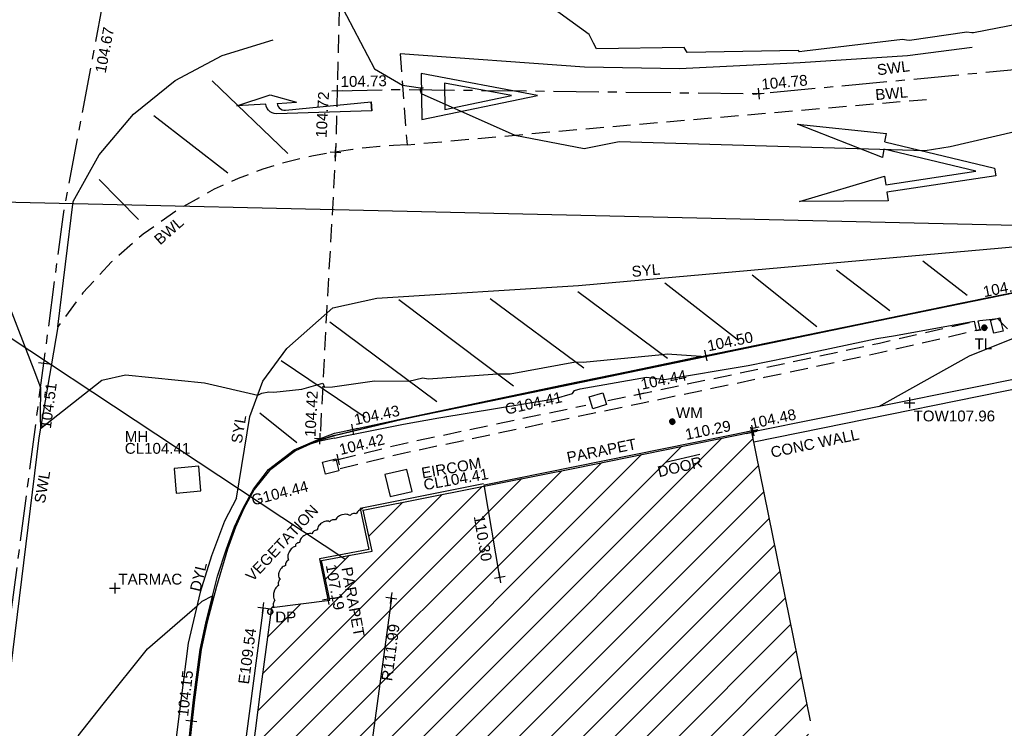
# Model space of a CAD drawing. Extents: x 635157 to 635442, y 694407 to 694910.
# Tile 98 of 103: x 635236 to 635263, y 694842 to 694862. Entities that reach past the tile are written whole.
import ezdxf

# ---------------------------------------------------------------- set-up
doc = ezdxf.new("R2010")
doc.units = 0
doc.header["$MEASUREMENT"] = 0
doc.linetypes.add('CENTER', pattern=[2, 1.25, -0.25, 0.25, -0.25])
doc.linetypes.add('DASHED', pattern=[0.75, 0.5, -0.25])
doc.layers.get('0').update_dxf_attribs({"color": 12, "linetype": 'CONTINUOUS'})
for name, color, linetype in [('BUILDING', 5, 'CONTINUOUS'), ('CHANNEL', 151, 'DASHED'), ('CHANNEL_LVL', 151, 'CONTINUOUS'), ('CONTOURS_MINOR', 132, 'CONTINUOUS'), ('DOOR', 7, 'CONTINUOUS'), ('DOOR_TXT', 7, 'CONTINUOUS'), ('DOWNPIPE', 151, 'CONTINUOUS'), ('DOWNPIPE_TXT', 151, 'CONTINUOUS'), ('EAVE', 3, 'CONTINUOUS'), ('EAVE_LVL', 3, 'CONTINUOUS'), ('EIRCOM_COVER', 3, 'CONTINUOUS'), ('EIRCOM_COVER_RMK', 3, 'CONTINUOUS'), ('FORM_LINE', 92, 'DASHED'), ('FORM_LINE_LVL', 92, 'CONTINUOUS'), ('GULLY', 151, 'CONTINUOUS'), ('GULLY_LVL', 151, 'CONTINUOUS'), ('HATCHING', 4, 'CONTINUOUS'), ('KERB_BOTTOM', 172, 'CONTINUOUS'), ('KERB_BOTTOM_LVL', 172, 'CONTINUOUS'), ('KERB_TOP', 2, 'CONTINUOUS'), ('MANHOLES', 12, 'CONTINUOUS'), ('MANHOLES_RMK', 12, 'CONTINUOUS'), ('MARKINGS_DASHED_WHITE', 9, 'DASHED'), ('MARKINGS_DASHED_WHITE_TXT', 9, 'CONTINUOUS'), ('MARKINGS_DOUBLE_YELLOW', 9, 'CONTINUOUS'), ('MARKINGS_DOUBLE_YELLOW_TXT', 9, 'CONTINUOUS'), ('MARKINGS_WHITE_LINE', 9, 'CONTINUOUS'), ('MARKINGS_WHITE_LINE_TXT', 9, 'CONTINUOUS'), ('MARKINGS_YELLOW_LINE', 9, 'CONTINUOUS'), ('MARKINGS_YELLOW_LINE_TXT', 9, 'CONTINUOUS'), ('OVERHEAD_ELECTRIC', 1, 'OH_ELEC'), ('RIDGE', 6, 'CONTINUOUS'), ('RIDGE_LVL', 6, 'CONTINUOUS'), ('ROAD_CROWNLINE', 212, 'CENTER'), ('ROAD_CROWNLINE_LVL', 212, 'CONTINUOUS'), ('ROAD_MARKINGS', 9, 'CONTINUOUS'), ('ROOF_PARAPET', 7, 'CONTINUOUS'), ('ROOF_PARAPET_LVL', 7, 'CONTINUOUS'), ('ROOF_PARAPET_TXT', 7, 'CONTINUOUS'), ('TEXT', 7, 'CONTINUOUS'), ('TEXT_TXT', 7, 'CONTINUOUS'), ('TOP_OF_WALL_LEVEL', 212, 'CONTINUOUS'), ('TOP_OF_WALL_LEVEL_TXT', 212, 'CONTINUOUS'), ('TRAFFIC_LIGHT_IC', 6, 'CONTINUOUS'), ('TRAFFIC_SIGNAL', 6, 'CONTINUOUS'), ('TRAFFIC_SIGNAL_TXT', 6, 'CONTINUOUS'), ('VEGETATION', 92, 'CONTINUOUS'), ('VEGETATION_TXT', 92, 'CONTINUOUS'), ('WALL', 12, 'CONTINUOUS'), ('WALL_LVL', 12, 'CONTINUOUS'), ('WALL_RMK', 12, 'CONTINUOUS'), ('WATER_METER', 5, 'CONTINUOUS'), ('WATER_METER_TXT', 5, 'CONTINUOUS'), ('YIELD', 9, 'CONTINUOUS')]:
    doc.layers.add(name, color=color, linetype=linetype)
doc.styles.add('Arial', font='arial.ttf')
doc.linetypes.add('OH_ELEC', pattern='A,4,-0.4,["OE",Arial,S=0.36,R=0,X=0,Y=-0.18],-1.2', length=5.6)

# ---------------------------------------------------------------- blocks, each defined once
blk = doc.blocks.new('AR_R')
at = {"color": 0, "linetype": 'ByBlock', "flags": 128}
for points in [[(0.198444, -0.016666), (0.196889, -0.004222), (0.192666, 0.007778), (0.185778, 0.018222), (0.176667, 0.026889), (0.165778, 0.033333), (0.154, 0.037111), (0.141333, 0.038), (-0.5, 0.016667), (-0.5, 0.083333), (-0.5, 0.016667), (-0.5, 0.083333), (0.209333, 0.059778), (0.226, 0.057556), (0.242, 0.051778), (0.256222, 0.042667), (0.268, 0.030667), (0.276889, 0.016222), (0.282444, 0.000222), (0.284444, -0.016666), (0.5, -0.016666), (0.246, -0.083333), (0.055556, -0.016666)], [(0.198444, -0.016666), (0.055556, -0.016666)]]:
    blk.add_lwpolyline(points, dxfattribs=at)
blk = doc.blocks.new('YIELD')
at = {"color": 0, "linetype": 'ByBlock', "flags": 128}
for points in [[(0.423077, -0.192308), (-0.5, 0.192308)], [(-0.5, 0.192308), (0.5, 0.192308)], [(0.5, 0.192308), (0.423077, -0.192308)], [(0.247077, -0.072308), (-0.284615, 0.149231)], [(-0.284615, 0.149231), (0.291385, 0.149231)], [(0.291385, 0.149231), (0.247077, -0.072308)]]:
    blk.add_lwpolyline(points, dxfattribs=at)
blk = doc.blocks.new('AR_AH_R')
at = {"color": 0, "linetype": 'ByBlock', "flags": 128}
for points in [[(0.027778, -0.063333), (-0.5, 0.126444), (-0.5, 0.160889), (0.055556, 0.160889), (0.055556, 0.199778), (0.5, 0.144222), (0.055556, 0.088667), (0.055556, 0.127556), (-0.404444, 0.127556), (0.039111, -0.032), (0.052444, 0.004444), (0.451111, -0.199778), (0.014444, -0.1)], [(0.027778, -0.063333), (0.014444, -0.1)]]:
    blk.add_lwpolyline(points, dxfattribs=at)
blk = doc.blocks.new('MH_CIR2')
at = {"color": 0, "linetype": 'ByBlock', "flags": 128}
for points in [[(0.5, 0), (0.475, 0.154), (0.404, 0.293), (0.293, 0.404), (0.154, 0.475), (0, 0.5), (-0.154, 0.475), (-0.293, 0.404), (-0.404, 0.293), (-0.475, 0.154), (-0.5, 0), (-0.475, -0.154), (-0.404, -0.293), (-0.293, -0.404), (-0.154, -0.475), (0, -0.5), (0.154, -0.475), (0.293, -0.404), (0.404, -0.293), (0.475, -0.154)], [(-0.499, -0.033), (0.033, 0.499)], [(-0.496, 0.06), (-0.06, 0.496)], [(-0.488, -0.111), (0.111, 0.488)], [(-0.467, -0.18), (0.18, 0.467)], [(-0.467, 0.179), (-0.179, 0.467)], [(-0.438, -0.241), (0.241, 0.438)], [(-0.403, -0.296), (0.296, 0.403)], [(-0.362, -0.345), (0.345, 0.362)], [(-0.315, -0.388), (0.388, 0.315)], [(-0.263, -0.425), (0.425, 0.263)], [(-0.204, -0.456), (0.456, 0.204)], [(-0.138, -0.48), (0.48, 0.138)], [(-0.064, -0.496), (0.496, 0.064)], [(0.5, 0), (0.475, -0.154)], [(0.022, -0.5), (0.5, -0.022)], [(0.128, -0.483), (0.483, -0.128)], [(0.305, -0.396), (0.396, -0.305)]]:
    blk.add_lwpolyline(points, dxfattribs=at)
blk = doc.blocks.new('SPOT')
at = {"color": 0, "linetype": 'ByBlock', "flags": 128}
for points in [[(-0.5, 0), (0.5, 0)], [(0, 0.5), (0, -0.5)]]:
    blk.add_lwpolyline(points, dxfattribs=at)
blk = doc.blocks.new('MH_CIR1')
at = {"color": 0, "linetype": 'ByBlock', "flags": 128}
for points in [[(0.5, 0), (0.475, 0.154), (0.404, 0.293), (0.293, 0.404), (0.154, 0.475), (0, 0.5), (-0.154, 0.475), (-0.293, 0.404), (-0.404, 0.293), (-0.475, 0.154), (-0.5, 0), (-0.475, -0.154), (-0.404, -0.293), (-0.293, -0.404), (-0.154, -0.475), (0, -0.5), (0.154, -0.475), (0.293, -0.404), (0.404, -0.293), (0.475, -0.154)], [(0.49, 0), (0.466, 0.151), (0.396, 0.288), (0.288, 0.396), (0.151, 0.466), (0, 0.49), (-0.151, 0.466), (-0.288, 0.396), (-0.396, 0.288), (-0.466, 0.151), (-0.49, 0), (-0.466, -0.151), (-0.396, -0.288), (-0.288, -0.396), (-0.151, -0.466), (0, -0.49), (0.151, -0.466), (0.288, -0.396), (0.396, -0.288), (0.466, -0.151)], [(0.471, 0), (0.448, 0.145), (0.381, 0.276), (0.276, 0.381), (0.145, 0.448), (0, 0.471), (-0.145, 0.448), (-0.276, 0.381), (-0.381, 0.276), (-0.448, 0.145), (-0.471, 0), (-0.448, -0.145), (-0.381, -0.276), (-0.276, -0.381), (-0.145, -0.448), (0, -0.471), (0.145, -0.448), (0.276, -0.381), (0.381, -0.276), (0.448, -0.145)], [(0.471, 0), (0.448, -0.145)], [(0.49, 0), (0.466, -0.151)], [(0.5, 0), (0.475, -0.154)]]:
    blk.add_lwpolyline(points, dxfattribs=at)

msp = doc.modelspace()

# ---------------------------------------------------------------- hatches: boundary and pattern name
at = {"layer": 'HATCHING'}
h = msp.add_hatch(dxfattribs=at)
h.set_pattern_fill('ANSI31', color=256, scale=5)
h.paths.add_polyline_path([(635257.955, 694842.635), (635256.335, 694850.632), (635251.44, 694849.64), (635247.47, 694848.85), (635245.57, 694848.473), (635245.819, 694847.339), (635244.415, 694847.081), (635244.65, 694845.975), (635243.04, 694845.779), (635242.729, 694843.444), (635242.254, 694839.745), (635241.94, 694837.309), (635241.672, 694835.566), (635241.219, 694832.174), (635241.189, 694831.934), (635241.17, 694831.937), (635241.141, 694831.785), (635241.168, 694831.775), (635240.845, 694829.088), (635240.783, 694828.513), (635240.826, 694828.47), (635240.766, 694828.353), (635240.385, 694824.792), (635239.79, 694819.691), (635239.655, 694819.696), (635239.636, 694819.434), (635239.76, 694819.426), (635239.504, 694816.811), (635239.183, 694813.905), (635239.07, 694813.914), (635239.043, 694813.681), (635239.168, 694813.669), (635238.93, 694811.296), (635238.893, 694811.264), (635238.76, 694810.407), (635238.592, 694809.154), (635238.482, 694808.157), (635238.356, 694807.068), (635238.342, 694806.861), (635238.122, 694804.669), (635237.707, 694801.382), (635237.313, 694797.677), (635237.222, 694796.915), (635237.182, 694796.921), (635237.16, 694796.76), (635237.21, 694796.753), (635237.03, 694795.348), (635236.972, 694795.196), (635237.026, 694795.188), (635236.864, 694793.953), (635236.82, 694793.959), (635236.805, 694793.806), (635236.908, 694793.794), (635236.601, 694790.917), (635236.51, 694790.921), (635236.488, 694790.769), (635236.57, 694790.75), (635236.486, 694789.983), (635236.518, 694789.948), (635236.295, 694787.877), (635236.26, 694787.85), (635236.238, 694787.777), (635235.989, 694785.497), (635235.756, 694783.115), (635235.422, 694780.083), (635234.955, 694776.088), (635234.531, 694772.078), (635234.328, 694770.172), (635234.096, 694768.071), (635233.974, 694767.019), (635235.945, 694767.465), (635236.121, 694767.532), (635241.236, 694768.758), (635243.209, 694768.99), (635249.955, 694771.316)])
h.paths.add_polyline_path([(635238.874, 694810.829), (635241.104, 694810.829), (635241.104, 694811.295), (635238.874, 694811.295)], flags=24)
h.paths.add_polyline_path([(635239.226, 694813.542), (635241.455, 694813.542), (635241.455, 694814.007), (635239.226, 694814.007)], flags=24)
h.paths.add_polyline_path([(635247.211, 694848.93), (635249.153, 694849.274), (635249.072, 694849.732), (635247.129, 694849.388)], flags=25)
h.paths.add_polyline_path([(635244.882, 694846.932), (635245.259, 694844.86), (635245.702, 694844.94), (635245.324, 694847.012)], flags=24)
h.paths.add_polyline_path([(635244.44, 694847.004), (635244.697, 694845.592), (635245.149, 694845.675), (635244.892, 694847.087)], flags=24)
h.paths.add_polyline_path([(635251.188, 694849.695), (635253.253, 694850.111), (635253.164, 694850.552), (635251.099, 694850.136)], flags=25)
h.paths.add_polyline_path([(635254.466, 694850.325), (635255.873, 694850.609), (635255.782, 694851.06), (635254.375, 694850.776)], flags=9)
h.paths.add_polyline_path([(635248.54, 694848.363), (635248.779, 694846.948), (635249.233, 694847.025), (635248.994, 694848.44)], flags=24)
h.paths.add_polyline_path([(635241.597, 694836.35), (635241.821, 694838.05), (635241.366, 694838.11), (635241.142, 694836.41)], flags=25)
h.paths.add_polyline_path([(635237.255, 694797.998), (635237.428, 694799.704), (635236.971, 694799.75), (635236.798, 694798.045)], flags=25)
h.paths.add_polyline_path([(635243.059, 694845.287), (635243.791, 694845.287), (635243.791, 694845.737), (635243.059, 694845.737)], flags=24)
h.paths.add_polyline_path([(635241.655, 694801.724), (635241.844, 694803.451), (635241.388, 694803.502), (635241.198, 694801.774)], flags=24)
h.paths.add_polyline_path([(635241.894, 694770.837), (635243.549, 694771.369), (635243.408, 694771.807), (635241.754, 694771.275)], flags=24)
h.paths.add_polyline_path([(635238.317, 694768.727), (635238.504, 694770.455), (635238.047, 694770.504), (635237.86, 694768.777)], flags=24)
h.paths.add_polyline_path([(635240.911, 694794.131), (635241.098, 694795.859), (635240.641, 694795.908), (635240.454, 694794.181)], flags=24)
h.paths.add_polyline_path([(635242.159, 694807.938), (635242.279, 694809.672), (635241.821, 694809.703), (635241.701, 694807.97)], flags=24)
h.paths.add_polyline_path([(635242.249, 694810.883), (635242.457, 694812.609), (635242.001, 694812.664), (635241.793, 694810.938)], flags=24)
h.paths.add_polyline_path([(635243.928, 694825.595), (635244.09, 694827.325), (635243.632, 694827.368), (635243.47, 694825.638)], flags=24)
h.paths.add_polyline_path([(635245.094, 694832.674), (635245.331, 694834.393), (635244.883, 694834.455), (635244.647, 694832.736)], flags=24)
h.paths.add_polyline_path([(635246.441, 694843.638), (635246.675, 694845.36), (635246.22, 694845.422), (635245.986, 694843.7)], flags=24)
h.paths.add_polyline_path([(635256.281, 694850.624), (635257.683, 694850.931), (635257.585, 694851.38), (635256.183, 694851.073)], flags=9)
h.paths.add_polyline_path([(635242.514, 694846.362), (635244.465, 694848.448), (635244.125, 694848.766), (635242.174, 694846.68)], flags=25)
h.paths.add_polyline_path([(635236.213, 694767.467), (635236.724, 694766.125), (635237.153, 694766.289), (635236.643, 694767.63)], flags=9)
h.paths.add_polyline_path([(635234.525, 694767.276), (635235.904, 694767.581), (635235.803, 694768.036), (635234.424, 694767.73)], flags=24)
h.paths.add_polyline_path([(635235.17, 694771.811), (635235.308, 694773.217), (635234.845, 694773.263), (635234.707, 694771.857)], flags=24)
h.paths.add_polyline_path([(635235.827, 694778.064), (635235.955, 694779.471), (635235.491, 694779.513), (635235.363, 694778.106)], flags=24)
h.paths.add_polyline_path([(635236.435, 694782.997), (635236.549, 694784.405), (635236.084, 694784.443), (635235.971, 694783.035)], flags=24)
h.paths.add_polyline_path([(635237.287, 694787.864), (635237.459, 694789.266), (635236.996, 694789.323), (635236.825, 694787.921)], flags=24)
h.paths.add_polyline_path([(635237.623, 694794.681), (635237.792, 694796.083), (635237.329, 694796.139), (635237.161, 694794.736)], flags=24)
h.paths.add_polyline_path([(635238.787, 694800.981), (635239.017, 694802.374), (635238.558, 694802.45), (635238.328, 694801.056)], flags=24)
h.paths.add_polyline_path([(635239.07, 694807.838), (635239.273, 694809.236), (635238.812, 694809.303), (635238.609, 694807.905)], flags=24)
h.paths.add_polyline_path([(635239.676, 694811.286), (635239.815, 694812.692), (635239.352, 694812.737), (635239.213, 694811.332)], flags=24)
h.paths.add_polyline_path([(635240.163, 694816.699), (635240.315, 694818.103), (635239.852, 694818.153), (635239.7, 694816.749)], flags=24)
h.paths.add_polyline_path([(635240.377, 694819.412), (635240.567, 694820.812), (635240.106, 694820.874), (635239.916, 694819.474)], flags=24)
h.paths.add_polyline_path([(635241.233, 694826.612), (635241.362, 694828.019), (635240.898, 694828.062), (635240.769, 694826.655)], flags=24)
h.paths.add_polyline_path([(635241.489, 694829.012), (635241.634, 694830.417), (635241.171, 694830.465), (635241.026, 694829.06)], flags=24)
h.paths.add_polyline_path([(635242.115, 694832.728), (635242.282, 694834.131), (635241.819, 694834.186), (635241.652, 694832.783)], flags=24)
h.paths.add_polyline_path([(635242.795, 694839.263), (635243.021, 694840.657), (635242.562, 694840.732), (635242.335, 694839.338)], flags=24)
h.paths.add_polyline_path([(635243.13, 694841.169), (635243.302, 694842.571), (635242.84, 694842.627), (635242.668, 694841.225)], flags=24)
h.paths.add_polyline_path([(635253.712, 694849.287), (635255.087, 694849.612), (635254.98, 694850.065), (635253.605, 694849.74)], flags=24)

# ---------------------------------------------------------------- linework, layer by layer
at = {"layer": 'BUILDING', "flags": 128}
msp.add_lwpolyline([(635242.254, 694839.745), (635242.729, 694843.444), (635243.04, 694845.779), (635244.65, 694845.975), (635244.415, 694847.081), (635245.819, 694847.339), (635245.57, 694848.473), (635247.47, 694848.85), (635251.44, 694849.64), (635256.335, 694850.632), (635257.955, 694842.635)], dxfattribs=at)
at = {"layer": 'CHANNEL', "flags": 128}
for points in [[(635252.35, 694851.512), (635253.221, 694851.693), (635256.641, 694852.411), (635259.874, 694853.103), (635262.6, 694853.733)], [(635244.935, 694849.629), (635246.715, 694850.064), (635250.613, 694850.885), (635251.887, 694851.151), (635253.274, 694851.44), (635256.695, 694852.158), (635259.93, 694852.85), (635262.658, 694853.481)], [(635244.874, 694849.88), (635246.658, 694850.316), (635250.56, 694851.138), (635251.737, 694851.384)]]:
    msp.add_lwpolyline(points, dxfattribs=at)
at = {"layer": 'CONTOURS_MINOR', "flags": 128}
for points in [[(635263.767, 694861.958), (635262.483, 694861.707), (635262.434, 694861.703), (635262.294, 694861.723), (635260.709, 694861.488), (635260.623, 694861.5), (635260.515, 694861.519), (635257.798, 694861.192), (635257.663, 694861.181), (635257.636, 694861.213), (635254.552, 694861.155), (635254.463, 694861.297), (635252.034, 694861.256), (635251.955, 694861.418), (635251.831, 694861.659), (635245.978, 694865.905)], [(635244.911, 694862.55), (635245.889, 694860.709), (635246.661, 694860.256), (635247.097, 694860.188), (635247.234, 694860.178), (635247.145, 694860.13), (635247.175, 694860.027), (635249.77, 694858.869), (635251.698, 694858.496), (635252.66, 694858.694), (635261.147, 694858.444), (635261.838, 694858.553), (635263.628, 694858.966)], [(635235.175, 694855.642), (635236.225, 694852.933), (635236.443, 694852.366), (635236.634, 694851.875), (635236.623, 694851.078), (635236.626, 694850.739), (635238.326, 694852.074), (635238.982, 694852.228), (635241.175, 694851.999), (635242.651, 694851.661), (635242.764, 694851.72), (635242.956, 694851.758), (635243.097, 694851.747), (635243.869, 694851.829), (635244.455, 694851.993), (635244.497, 694851.884), (635244.726, 694851.891), (635245.886, 694852.062), (635246.84, 694852.05), (635247.226, 694852.141), (635247.375, 694852.114), (635249.294, 694852.248), (635249.647, 694852.252), (635251.452, 694852.584), (635251.669, 694852.579), (635253.855, 694852.789), (635253.999, 694852.807), (635254.929, 694852.745), (635254.933, 694852.731), (635252.337, 694852.19), (635251.169, 694851.943), (635249.236, 694851.529), (635246.401, 694850.933), (635244.83, 694850.557), (635244.774, 694850.545), (635244.735, 694850.53), (635244.309, 694850.399), (635244.138, 694850.321), (635244.312, 694850.376), (635244.322, 694850.382), (635244.777, 694850.482), (635244.784, 694850.47), (635244.979, 694850.513), (635246.693, 694850.854), (635247.668, 694851.029), (635250.868, 694851.555), (635251.367, 694851.708), (635251.426, 694851.788), (635251.583, 694851.837), (635253.421, 694852.156), (635253.919, 694852.092), (635256.241, 694852.486), (635257.331, 694852.708), (635259.8, 694853.229), (635260.319, 694853.319), (635262.5, 694853.71), (635262.558, 694853.458), (635262.698, 694853.47), (635262.668, 694853.485), (635262.614, 694853.717), (635262.661, 694853.735), (635262.919, 694853.761), (635263.159, 694853.789), (635263.246, 694853.674), (635263.426, 694853.496)], [(635263.581, 694853.231), (635262.366, 694852.741), (635259.852, 694851.342)], [(635237.671, 694842.215), (635238.368, 694843.097), (635239.594, 694844.626), (635240.967, 694845.821), (635241.108, 694845.948), (635241.398, 694846.096), (635241.275, 694845.57), (635241.227, 694845.386), (635241.067, 694844.613), (635240.893, 694843.216), (635240.715, 694841.572)]]:
    msp.add_lwpolyline(points, dxfattribs=at)
at = {"layer": 'DOOR', "flags": 128}
msp.add_lwpolyline([(635254.898, 694850.017), (635253.947, 694849.799)], dxfattribs=at)
at = {"layer": 'EAVE', "flags": 128}
msp.add_lwpolyline([(635242.8, 694845.769), (635241.511, 694836)], dxfattribs=at)
at = {"layer": 'EIRCOM_COVER', "flags": 128}
msp.add_lwpolyline([(635246.783, 694849.6), (635246.176, 694849.458), (635246.318, 694848.851), (635246.925, 694848.993)], close=True, dxfattribs=at)
at = {"layer": 'FORM_LINE', "flags": 128}
msp.add_lwpolyline([(635245.862, 694879.618), (635245.801, 694878.311), (635245.305, 694872.203), (635244.984, 694865.458), (635244.807, 694858.398), (635244.555, 694853.923), (635244.375, 694850.457)], dxfattribs=at)
at = {"layer": 'GULLY', "flags": 128}
for points in [[(635251.935, 694851.285), (635251.833, 694851.613), (635252.208, 694851.73), (635252.31, 694851.402)], [(635244.531, 694849.473), (635244.445, 694849.806), (635244.813, 694849.901), (635244.899, 694849.568)]]:
    msp.add_lwpolyline(points, close=True, dxfattribs=at)
at = {"layer": 'KERB_BOTTOM', "flags": 128}
msp.add_lwpolyline([(635240.582, 694840.603), (635240.809, 694842.633), (635240.874, 694843.218), (635241.055, 694844.615), (635241.222, 694845.387), (635241.536, 694846.649), (635241.785, 694847.399), (635242.01, 694848.008), (635242.244, 694848.532), (635242.533, 694849.056), (635242.95, 694849.6), (635243.656, 694850.15), (635244.389, 694850.463), (635244.779, 694850.605), (635245.275, 694850.711), (635246.685, 694851.01), (635251.197, 694851.966), (635255.035, 694852.752), (635255.063, 694852.758), (635259.607, 694853.691), (635262.156, 694854.225), (635264.859, 694854.77)], dxfattribs=at)
at = {"layer": 'KERB_TOP', "flags": 128}
msp.add_lwpolyline([(635264.859, 694854.747), (635262.102, 694854.184), (635259.546, 694853.661), (635255.011, 694852.715), (635251.133, 694851.914), (635246.702, 694850.992), (635244.774, 694850.537), (635244.307, 694850.397), (635243.694, 694850.12), (635242.979, 694849.573), (635242.555, 694849.042), (635242.268, 694848.52), (635242.035, 694847.998), (635241.811, 694847.39), (635241.506, 694846.355), (635241.249, 694845.381), (635241.082, 694844.61), (635240.901, 694843.215), (635240.602, 694840.579)], dxfattribs=at)
at = {"layer": 'MANHOLES', "flags": 128}
msp.add_lwpolyline([(635241.015, 694849.689), (635240.331, 694849.632), (635240.388, 694848.948), (635241.072, 694849.005)], close=True, dxfattribs=at)
at = {"layer": 'MARKINGS_DASHED_WHITE', "flags": 128}
for points in [[(635246.595, 694861.123), (635246.788, 694858.6), (635251.721, 694859.044), (635261.178, 694859.86)], [(635246.788, 694858.6), (635246.411, 694858.583), (635246.034, 694858.556), (635245.658, 694858.519), (635245.283, 694858.472), (635244.91, 694858.415), (635244.193, 694858.298), (635243.485, 694858.133), (635242.789, 694857.923), (635242.109, 694857.668), (635241.447, 694857.368), (635240.428, 694856.798), (635239.474, 694856.123), (635238.597, 694855.353), (635237.806, 694854.494), (635237.109, 694853.556)]]:
    msp.add_lwpolyline(points, dxfattribs=at)
at = {"layer": 'MARKINGS_DOUBLE_YELLOW', "flags": 128}
msp.add_lwpolyline([(635242.06, 694848.809), (635241.731, 694848.169), (635241.369, 694847.204), (635241.057, 694846.198), (635240.722, 694844.789), (635240.405, 694842.321), (635240.119, 694839.784), (635239.614, 694835.338), (635239.131, 694831.638), (635238.738, 694827.671), (635238.297, 694823.6), (635237.878, 694819.862), (635237.283, 694814.818), (635236.851, 694811.108)], dxfattribs=at)
at = {"layer": 'MARKINGS_WHITE_LINE', "flags": 128}
for points in [[(635237.109, 694853.556), (635237.538, 694857.029), (635238.258, 694858.321), (635239.211, 694859.453), (635240.361, 694860.384), (635241.666, 694861.079), (635243.08, 694861.514)], [(635262.45, 694861.299), (635260.656, 694861.066), (635257.682, 694860.877), (635254.335, 694860.708), (635251.707, 694860.748), (635246.595, 694861.123)], [(635243.481, 694858.358), (635241.383, 694860.377)], [(635241.819, 694857.819), (635239.771, 694859.4)], [(635239.35, 694856.527), (635238.254, 694857.642)], [(635262.305, 694854.426), (635261.08, 694855.372)], [(635260.168, 694854), (635258.687, 694855.122)], [(635258.145, 694853.554), (635256.352, 694854.99)], [(635254.004, 694852.679), (635251.516, 694854.522)], [(635255.975, 694853.172), (635253.926, 694854.77)], [(635249.737, 694851.914), (635246.564, 694854.304)], [(635251.682, 694852.414), (635249.091, 694854.331)], [(635237.109, 694853.556), (635236.582, 694850.48), (635235.797, 694844.076), (635235.124, 694837.47), (635234.609, 694830.809), (635233.97, 694824.095), (635233.567, 694819.468), (635233.406, 694817.868)], [(635247.612, 694851.473), (635244.651, 694853.688)], [(635245.627, 694851.039), (635243.301, 694852.611)], [(635243.736, 694850.343), (635242.712, 694851.164)]]:
    msp.add_lwpolyline(points, dxfattribs=at)
at = {"layer": 'MARKINGS_YELLOW_LINE', "flags": 128}
msp.add_lwpolyline([(635242.06, 694848.809), (635242.432, 694851.068), (635242.795, 694852.051), (635243.453, 694852.951), (635244.731, 694854.078), (635245.949, 694854.353), (635251.537, 694854.703), (635265.444, 694855.939)], dxfattribs=at)
at = {"layer": 'OVERHEAD_ELECTRIC', "flags": 128}
msp.add_lwpolyline([(635276.492, 694856.064), (635229.912, 694857.141), (635245.06, 694847.123)], dxfattribs=at)
at = {"layer": 'RIDGE', "flags": 128}
msp.add_lwpolyline([(635246.352, 694846.039), (635245.089, 694836.737)], dxfattribs=at)
at = {"layer": 'ROAD_CROWNLINE', "flags": 128}
for points in [[(635208.377, 694510.287), (635209.251, 694512.043), (635212.776, 694519.122), (635213.725, 694520.987), (635217.286, 694527.988), (635218.211, 694529.923), (635220.702, 694535.13), (635222.605, 694538.906), (635223.296, 694540.277), (635225.702, 694544.963), (635227.106, 694547.835), (635227.507, 694548.654), (635230.605, 694555.004), (635231.452, 694556.841), (635233.354, 694560.963), (635234.864, 694564.144), (635235.603, 694565.937), (635236.246, 694567.497), (635238.36, 694572.691), (635239.392, 694575.191), (635240.419, 694577.678), (635241.252, 694579.588), (635241.862, 694581.066), (635242.659, 694582.679), (635243.213, 694583.841), (635243.495, 694584.302), (635244.49, 694585.923), (635245.884, 694587.916), (635247.239, 694589.688), (635249.082, 694591.752), (635249.547, 694592.232), (635250.808, 694593.534), (635252.661, 694595.279), (635254.134, 694596.652), (635256.582, 694598.607), (635256.975, 694598.908), (635257.609, 694599.394), (635259.676, 694600.972), (635262.32, 694603.053), (635263.44, 694604.076), (635264.701, 694605.245), (635265.511, 694605.995), (635267.441, 694608.144), (635269.459, 694611.066), (635270.213, 694613.404), (635271.44, 694617.213), (635273.19, 694622.95), (635274.102, 694625.938), (635275.891, 694632.577), (635276.999, 694636.688), (635277.708, 694640.634), (635277.757, 694642.366), (635277.828, 694644.894), (635277.33, 694648.84), (635276.759, 694652.287), (635276.118, 694654.537), (635275.058, 694657.126), (635273.509, 694661.281), (635272.86, 694662.552), (635270.656, 694666.871), (635268.228, 694671.413), (635267.526, 694672.727), (635264.492, 694678.474), (635263.501, 694680.225), (635262.453, 694682.075), (635260.815, 694685.072), (635258.681, 694688.986), (635257.457, 694691.232), (635255.686, 694694.709), (635254.754, 694696.556), (635254.043, 694697.845), (635253.774, 694698.332), (635250.553, 694704.954), (635249.649, 694706.827), (635248.888, 694708.404), (635247.754, 694710.647), (635246.43, 694713.507), (635245.407, 694715.88), (635244.851, 694717.169), (635242.923, 694721.975), (635241.656, 694725.149), (635240.807, 694727.274), (635239.14, 694731.557), (635238.05, 694734.476), (635237.379, 694736.272), (635235.332, 694741.579), (635234.481, 694743.817), (635233.266, 694747.012), (635231.477, 694751.737), (635231.031, 694753.2), (635230.2, 694755.929), (635229.491, 694758.667), (635229.173, 694760.951), (635228.939, 694762.95), (635228.835, 694763.843), (635228.641, 694766.549), (635228.707, 694768.9), (635229.102, 694772.917), (635229.123, 694773.127), (635230.092, 694782.829), (635230.095, 694782.868), (635230.842, 694791.426), (635230.973, 694792.829), (635231.52, 694798.674), (635231.927, 694802.783), (635232.274, 694806.294), (635232.879, 694812.738), (635233.034, 694814.384), (635233.404, 694819.306), (635233.676, 694822.706), (635234.4, 694831.767), (635234.49, 694832.672), (635235.482, 694842.623), (635235.67, 694844.508), (635236.722, 694852.545), (635237.254, 694856.606), (635238.343, 694862.409), (635238.76, 694864.632), (635240.012, 694872.268), (635240.139, 694873.039), (635241.254, 694882.19), (635241.4, 694883.387), (635242.644, 694892.093)], [(635244.85, 694860.099), (635246.67, 694860.136), (635256.531, 694860.019), (635263.716, 694860.696), (635273.239, 694862.421), (635283.162, 694863.912), (635289.638, 694865.319)]]:
    msp.add_lwpolyline(points, dxfattribs=at)
at = {"layer": 'ROOF_PARAPET', "flags": 128}
for points in [[(635249.356, 694846.608), (635248.922, 694849.179), (635256.364, 694850.681)], [(635248.906, 694849.206), (635245.491, 694848.52), (635245.729, 694847.38), (635244.359, 694847.125), (635244.595, 694846.007)]]:
    msp.add_lwpolyline(points, dxfattribs=at)
at = {"layer": 'TRAFFIC_LIGHT_IC', "flags": 128}
msp.add_lwpolyline([(635262.957, 694853.741), (635263.216, 694853.802), (635263.302, 694853.438), (635263.043, 694853.377)], close=True, dxfattribs=at)
at = {"layer": 'VEGETATION', "flags": 128}
msp.add_lwpolyline([(635245.558, 694848.513), (635245.525, 694848.503), (635245.494, 694848.49), (635245.465, 694848.472), (635245.438, 694848.452), (635245.414, 694848.428), (635245.376, 694848.373), (635245.351, 694848.379), (635245.325, 694848.381), (635245.299, 694848.377), (635245.274, 694848.37), (635245.251, 694848.359), (635245.212, 694848.324), (635245.182, 694848.339), (635245.15, 694848.349), (635245.116, 694848.356), (635245.083, 694848.359), (635245.049, 694848.358), (635244.983, 694848.342), (635244.95, 694848.332), (635244.919, 694848.319), (635244.89, 694848.301), (635244.863, 694848.281), (635244.839, 694848.257), (635244.801, 694848.202), (635244.775, 694848.208), (635244.749, 694848.21), (635244.723, 694848.206), (635244.699, 694848.199), (635244.676, 694848.188), (635244.638, 694848.153), (635244.609, 694848.167), (635244.592, 694848.17), (635244.577, 694848.172), (635244.542, 694848.17), (635244.509, 694848.162), (635244.477, 694848.149), (635244.42, 694848.113), (635244.392, 694848.093), (635244.367, 694848.071), (635244.345, 694848.045), (635244.326, 694848.017), (635244.311, 694847.986), (635244.293, 694847.922), (635244.267, 694847.919), (635244.242, 694847.912), (635244.218, 694847.901), (635244.198, 694847.886), (635244.179, 694847.868), (635244.153, 694847.822), (635244.12, 694847.827), (635244.086, 694847.826), (635244.053, 694847.822), (635244.02, 694847.814), (635243.988, 694847.802), (635243.931, 694847.765), (635243.903, 694847.745), (635243.878, 694847.723), (635243.856, 694847.697), (635243.837, 694847.669), (635243.822, 694847.639), (635243.804, 694847.574), (635243.778, 694847.572), (635243.753, 694847.565), (635243.731, 694847.553), (635243.713, 694847.537), (635243.701, 694847.518), (635243.7, 694847.516), (635243.692, 694847.469), (635243.661, 694847.461), (635243.632, 694847.445), (635243.604, 694847.425), (635243.579, 694847.403), (635243.557, 694847.377), (635243.523, 694847.319), (635243.507, 694847.288), (635243.495, 694847.256), (635243.488, 694847.223), (635243.484, 694847.19), (635243.485, 694847.156), (635243.498, 694847.09), (635243.476, 694847.076), (635243.457, 694847.058), (635243.442, 694847.037), (635243.43, 694847.015), (635243.422, 694846.99), (635243.42, 694846.938), (635243.388, 694846.926), (635243.359, 694846.91), (635243.331, 694846.891), (635243.306, 694846.868), (635243.284, 694846.843), (635243.25, 694846.784), (635243.234, 694846.75), (635243.23, 694846.738), (635243.225, 694846.713), (635243.225, 694846.678), (635243.229, 694846.644), (635243.238, 694846.611), (635243.267, 694846.551), (635243.248, 694846.532), (635243.234, 694846.51), (635243.224, 694846.486), (635243.218, 694846.461), (635243.216, 694846.435), (635243.227, 694846.384), (635243.198, 694846.366), (635243.174, 694846.343), (635243.151, 694846.318), (635243.132, 694846.29), (635243.116, 694846.26), (635243.097, 694846.195), (635243.089, 694846.162), (635243.085, 694846.128), (635243.085, 694846.094), (635243.09, 694846.061), (635243.098, 694846.028), (635243.127, 694845.967), (635243.109, 694845.948), (635243.095, 694845.926), (635243.084, 694845.902), (635243.079, 694845.878), (635243.077, 694845.852), (635243.087, 694845.8), (635243.059, 694845.782), (635243.042, 694845.779)], dxfattribs=at)
at = {"layer": 'WALL', "flags": 128}
for points in [[(635267.408, 694845.789), (635265.982, 694852.579), (635256.335, 694850.632)], [(635267.143, 694845.734), (635265.772, 694852.261), (635256.394, 694850.361)]]:
    msp.add_lwpolyline(points, dxfattribs=at)

# ---------------------------------------------------------------- block references
at = {"layer": 'CHANNEL_LVL'}
for p, xscale, yscale, zscale, rotation in [((635253.221, 694851.693), 0.2999999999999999, 0.2999999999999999, 0.2999999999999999, 11.85657), ((635244.874, 694849.88), 0.3, 0.3, 0.3, 13.733575)]:
    msp.add_blockref('SPOT', p, dxfattribs=dict(at, xscale=xscale, yscale=yscale, zscale=zscale, rotation=rotation))
at = {"layer": 'DOWNPIPE', "xscale": 0.15, "yscale": 0.15, "zscale": 0.15}
msp.add_blockref('MH_CIR1', (635242.994, 694845.662), dxfattribs=at)
at = {"layer": 'EAVE_LVL', "xscale": 0.3, "yscale": 0.3, "zscale": 0.3, "rotation": 82.48336}
msp.add_blockref('SPOT', (635242.8, 694845.769), dxfattribs=at)
at = {"layer": 'FORM_LINE_LVL', "xscale": 0.3, "yscale": 0.3, "zscale": 0.3}
for p, rotation in [((635244.807, 694858.398), 86.779343), ((635244.375, 694850.457), 87.033134)]:
    msp.add_blockref('SPOT', p, dxfattribs=dict(at, rotation=rotation))
at = {"layer": 'KERB_BOTTOM_LVL', "xscale": 0.3, "yscale": 0.3, "zscale": 0.3}
for p, rotation in [((635255.063, 694852.758), 11.60605), ((635245.275, 694850.711), 11.996181), ((635240.809, 694842.633), 83.628548)]:
    msp.add_blockref('SPOT', p, dxfattribs=dict(at, rotation=rotation))
at = {"layer": 'RIDGE_LVL', "xscale": 0.3, "yscale": 0.3, "zscale": 0.3, "rotation": 82.267822}
msp.add_blockref('SPOT', (635246.352, 694846.039), dxfattribs=at)
at = {"layer": 'ROAD_CROWNLINE_LVL', "xscale": 0.3, "yscale": 0.3, "zscale": 0.3}
for p, rotation in [((635244.85, 694860.099), 1.144581), ((635256.531, 694860.019), 5.385634), ((635236.722, 694852.545), 82.540657)]:
    msp.add_blockref('SPOT', p, dxfattribs=dict(at, rotation=rotation))
at = {"layer": 'ROAD_MARKINGS'}
for name, p, xscale, yscale, rotation in [('AR_R', (635243.933, 694859.734), 3.725903, 3.725903, 183.5766099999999), ('AR_AH_R', (635260.239, 694858.316), 5.485036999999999, 6.177693, 188.5555579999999)]:
    msp.add_blockref(name, p, dxfattribs=dict(at, xscale=xscale, yscale=yscale, rotation=rotation))
at = {"layer": 'ROOF_PARAPET_LVL', "xscale": 0.3, "yscale": 0.3, "zscale": 0.3}
for p, rotation in [((635256.364, 694850.681), 11.410576), ((635249.356, 694846.608), 279.581543), ((635244.595, 694846.007), 280.318024)]:
    msp.add_blockref('SPOT', p, dxfattribs=dict(at, rotation=rotation))
at = {"layer": 'TEXT', "xscale": 0.3, "yscale": 0.3, "zscale": 0.3}
msp.add_blockref('SPOT', (635238.689, 694846.312), dxfattribs=at)
at = {"layer": 'TOP_OF_WALL_LEVEL', "xscale": 0.3, "yscale": 0.3, "zscale": 0.3}
msp.add_blockref('SPOT', (635260.709, 694851.448), dxfattribs=at)
at = {"layer": 'TRAFFIC_SIGNAL', "xscale": 0.15, "yscale": 0.15, "zscale": 0.15}
msp.add_blockref('MH_CIR2', (635262.783, 694853.53), dxfattribs=at)
at = {"layer": 'WALL_LVL', "xscale": 0.3, "yscale": 0.3, "zscale": 0.3, "rotation": 12.34881}
msp.add_blockref('SPOT', (635256.335, 694850.632), dxfattribs=at)
at = {"layer": 'WATER_METER', "xscale": 0.15, "yscale": 0.15, "zscale": 0.15}
msp.add_blockref('MH_CIR2', (635254.136, 694850.927), dxfattribs=at)
at = {"layer": 'YIELD', "xscale": 3.28439, "yscale": -3.236521, "rotation": 169.367485}
msp.add_blockref('YIELD', (635248.675, 694859.661), dxfattribs=at)

# ---------------------------------------------------------------- texts
at = {"layer": 'CHANNEL_LVL', "style": 'Arial'}
for s, rotation, p in [('104.44', 11.8566, (635253.298, 694851.812)), ('104.42', 13.7336, (635244.947, 694850.001))]:
    msp.add_text(s, height=0.3, rotation=rotation, dxfattribs=at).set_placement(p)
at = {"layer": 'DOOR_TXT', "style": 'Arial'}
msp.add_text('DOOR', height=0.3, rotation=13.2957, dxfattribs=at).set_placement((635253.769, 694849.385))
at = {"layer": 'DOWNPIPE_TXT', "style": 'Arial'}
msp.add_text('DP', height=0.3, dxfattribs=at).set_placement((635243.134, 694845.362))
at = {"layer": 'EAVE_LVL', "style": 'Arial'}
msp.add_text('E109.54', height=0.3, rotation=82.4834, dxfattribs=at).set_placement((635242.404, 694843.636))
at = {"layer": 'EIRCOM_COVER_RMK', "style": 'Arial'}
for s, p in [('EIRCOM', (635247.215, 694849.35)), ('CL104.41', (635247.273, 694849.025))]:
    msp.add_text(s, height=0.3, rotation=10.0439, dxfattribs=at).set_placement(p)
at = {"layer": 'FORM_LINE_LVL', "style": 'Arial'}
for s, rotation, p in [('104.72', 86.7793, (635244.556, 694858.788)), ('104.42', 87.0331, (635244.249, 694850.497))]:
    msp.add_text(s, height=0.3, rotation=rotation, dxfattribs=at).set_placement(p)
at = {"layer": 'GULLY_LVL', "style": 'Arial'}
for s, rotation, p in [('G104.41', 12.6346, (635249.539, 694851.119)), ('G104.44', 14.475, (635242.519, 694848.601))]:
    msp.add_text(s, height=0.3, rotation=rotation, dxfattribs=at).set_placement(p)
at = {"layer": 'KERB_BOTTOM_LVL', "style": 'Arial'}
for s, rotation, p in [('104.54', 11.3996, (635262.779, 694854.375)), ('104.50', 11.606, (635255.141, 694852.876)), ('104.43', 11.9962, (635245.352, 694850.829)), ('104.15', 83.6285, (635240.72, 694842.743))]:
    msp.add_text(s, height=0.3, rotation=rotation, dxfattribs=at).set_placement(p)
at = {"layer": 'MANHOLES_RMK', "style": 'Arial'}
for s, p in [('MH', (635238.965, 694850.367)), ('CL104.41', (635238.965, 694850.037))]:
    msp.add_text(s, height=0.3, dxfattribs=at).set_placement(p)
at = {"layer": 'MARKINGS_DASHED_WHITE_TXT', "style": 'Arial'}
for rotation, p in [(4.9316, (635259.774, 694859.839)), (41.3073, (635239.945, 694855.807))]:
    msp.add_text('BWL', height=0.3, rotation=rotation, dxfattribs=at).set_placement(p)
at = {"layer": 'MARKINGS_DOUBLE_YELLOW_TXT', "style": 'Arial'}
msp.add_text('DYL', height=0.3, rotation=76.6258, dxfattribs=at).set_placement((635241.057, 694846.198))
at = {"layer": 'MARKINGS_WHITE_LINE_TXT', "style": 'Arial'}
for rotation, p in [(7.4, (635259.828, 694860.525)), (80.2781, (635236.75, 694848.645))]:
    msp.add_text('SWL', height=0.3, rotation=rotation, dxfattribs=at).set_placement(p)
at = {"layer": 'MARKINGS_YELLOW_LINE_TXT', "style": 'Arial'}
for rotation, p in [(5.0789, (635253.022, 694854.936)), (80.6488, (635242.205, 694850.305))]:
    msp.add_text('SYL', height=0.3, rotation=rotation, dxfattribs=at).set_placement(p)
at = {"layer": 'RIDGE_LVL', "style": 'Arial'}
msp.add_text('R111.99', height=0.3, rotation=82.2678, dxfattribs=at).set_placement((635246.371, 694843.725))
at = {"layer": 'ROAD_CROWNLINE_LVL', "style": 'Arial'}
for s, rotation, p in [('104.67', 79.3726, (635238.435, 694860.571)), ('104.73', 1.1446, (635244.948, 694860.201)), ('104.78', 5.3856, (635256.621, 694860.128)), ('104.51', 82.5407, (635236.916, 694850.715))]:
    msp.add_text(s, height=0.3, rotation=rotation, dxfattribs=at).set_placement(p)
at = {"layer": 'ROOF_PARAPET_LVL', "style": 'Arial'}
for s, rotation, p in [('110.29', 11.4106, (635254.525, 694850.42)), ('110.30', 279.5815, (635248.634, 694848.301)), ('107.19', 280.318, (635244.534, 694846.944))]:
    msp.add_text(s, height=0.3, rotation=rotation, dxfattribs=at).set_placement(p)
at = {"layer": 'ROOF_PARAPET_TXT', "style": 'Arial'}
for rotation, p in [(11.4106, (635251.247, 694849.783)), (280.318, (635244.969, 694846.871))]:
    msp.add_text('PARAPET', height=0.3, rotation=rotation, dxfattribs=at).set_placement(p)
at = {"layer": 'TEXT_TXT', "style": 'Arial'}
msp.add_text('TARMAC', height=0.3, dxfattribs=at).set_placement((635238.789, 694846.412))
at = {"layer": 'TOP_OF_WALL_LEVEL_TXT', "style": 'Arial'}
msp.add_text('TOW107.96', height=0.3, dxfattribs=at).set_placement((635260.822, 694850.934))
at = {"layer": 'TRAFFIC_SIGNAL_TXT', "style": 'Arial'}
msp.add_text('TL', height=0.3, dxfattribs=at).set_placement((635262.511, 694852.936))
at = {"layer": 'VEGETATION_TXT', "style": 'Arial'}
msp.add_text('VEGETATION', height=0.3, rotation=46.9004, dxfattribs=at).set_placement((635242.506, 694846.475))
at = {"layer": 'WALL_LVL', "style": 'Arial'}
msp.add_text('104.48', height=0.3, rotation=12.3488, dxfattribs=at).set_placement((635256.339, 694850.72))
at = {"layer": 'WALL_RMK', "style": 'Arial'}
msp.add_text('CONC WALL', height=0.3, rotation=11.8461, dxfattribs=at).set_placement((635256.897, 694849.924))
at = {"layer": 'WATER_METER_TXT', "style": 'Arial'}
msp.add_text('WM', height=0.3, dxfattribs=at).set_placement((635254.236, 694851.027))

doc.saveas('drawing.dxf')
